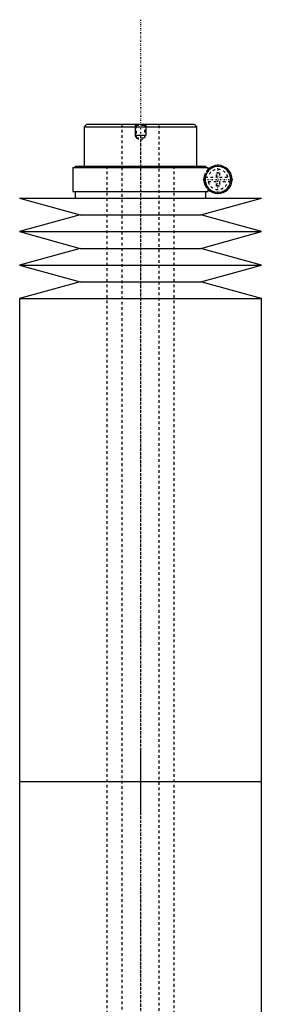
# Model space of a CAD drawing. Extents: x -156 to 1056, y -136 to 719.
# Tile 5 of 5: x 955 to 1045, y 353 to 719. Entities that reach past the tile are written whole.
import ezdxf

# ---------------------------------------------------------------- set-up
doc = ezdxf.new("R2010")
doc.units = 0
doc.linetypes.add('CENTER', pattern=[1.5, 0.45, -0.5, 0.05, -0.5])
doc.linetypes.add('DASHED', pattern=[2, 1, -1])
for name, color, linetype in [('AM_0', 7, 'CONTINUOUS'), ('AM_10', 7, 'CONTINUOUS'), ('AM_3', 7, 'DASHED'), ('AM_7', 7, 'CENTER')]:
    doc.layers.add(name, color=color, linetype=linetype)

msp = doc.modelspace()

# ---------------------------------------------------------------- linework, layer by layer
at = {"layer": 'AM_0', "color": 7, "linetype": 'CONTINUOUS'}
for p, q in [((980, 680), (979, 679)), ((979, 679), (979, 664.5)), ((979, 679), (1021, 679)), ((980, 680), (1020, 680)), ((1021, 679), (1020, 680)), ((1021, 664.5), (1021, 679)), ((974.85, 664), (974.85, 655)), ((974.85, 664), (1025.15, 664)), ((975.65, 664.5), (975.65, 664)), ((975.65, 664.5), (1024.35, 664.5)), ((1024.35, 664), (1024.35, 664.5)), ((1025.15, 662.56), (1025.15, 664)), ((1024.16, 658.5), (1024.16, 660.5)), ((1025.15, 655), (1025.15, 656.44)), ((955, 652.5), (977.5, 646.3)), ((955, 652.5), (1045, 652.5)), ((974.85, 655), (1025.15, 655)), ((975.65, 655), (975.65, 652.5)), ((1022.5, 646.3), (1045, 652.5)), ((1024.35, 652.5), (1024.35, 655)), ((977.5, 646.3), (955, 640.1)), ((977.5, 646.3), (1022.5, 646.3)), ((1045, 640.1), (1022.5, 646.3)), ((955, 640.1), (977.5, 633.9)), ((955, 640.1), (1045, 640.1)), ((1022.5, 633.9), (1045, 640.1)), ((977.5, 633.9), (955, 627.7)), ((977.5, 633.9), (1022.5, 633.9)), ((1045, 627.7), (1022.5, 633.9)), ((955, 627.7), (977.5, 621.5)), ((955, 627.7), (1045, 627.7)), ((1022.5, 621.5), (1045, 627.7)), ((977.5, 621.5), (955, 615.3)), ((977.5, 621.5), (1022.5, 621.5)), ((1045, 615.3), (1022.5, 621.5)), ((955, 615.3), (955, 435.75)), ((955, 615.3), (1045, 615.3)), ((1045, 435.75), (1045, 615.3)), ((955, 435.75), (955, 256.2)), ((955, 435.75), (1045, 435.75)), ((955, 435.75), (1045, 435.75)), ((1045, 256.2), (1045, 435.75))]:
    msp.add_line(p, q, dxfattribs=at)
for radius, start, end in [(4.8, 192.0755, 167.9245), (5.25, 225.1897, 134.8103)]:
    msp.add_arc((1028.85, 659.5), radius, start, end, dxfattribs=at)
at = {"layer": 'AM_10', "color": 7, "linetype": 'CONTINUOUS'}
for p, q in [((998, 680), (998, 676)), ((1002, 680), (1002, 676)), ((998.38, 675.34), (998, 676)), ((998, 676), (1002, 676)), ((1001.62, 675.34), (1002, 676))]:
    msp.add_line(p, q, dxfattribs=at)
at = {"layer": 'AM_3', "color": 6, "linetype": 'DASHED'}
for p, q in [((993, 680), (993, -97.5)), ((998, 680), (998.38, 679.62)), ((998.38, 679.62), (998.38, 674.94)), ((998.38, 679.62), (1001.62, 679.62)), ((1001.62, 679.62), (1002, 680)), ((1001.62, 674.94), (1001.62, 679.62)), ((1007, -97.5), (1007, 680)), ((998.38, 674.94), (1000, 674)), ((998.38, 674.94), (1001.62, 674.94)), ((1000, 674), (1001.62, 674.94)), ((987.5, 664.5), (987.5, -56.5)), ((1012.5, -56.5), (1012.5, 664.5)), ((1024.07, 660.4), (1028.25, 660.4)), ((1024.16, 660.5), (1024.16, 661.85)), ((1028.25, 662), (1029.45, 662)), ((1028.25, 660.4), (1028.25, 662)), ((1029.45, 662), (1029.45, 660.4)), ((1029.45, 660.4), (1033.63, 660.4)), ((1028.25, 658.6), (1024.07, 658.6)), ((1024.16, 657.15), (1024.16, 658.5)), ((1028.25, 657), (1028.25, 658.6)), ((1029.45, 657), (1028.25, 657)), ((1029.45, 658.6), (1029.45, 657)), ((1033.63, 658.6), (1029.45, 658.6))]:
    msp.add_line(p, q, dxfattribs=at)
for points in [[(1025.15, 662.56, 0), (1025.15, 662.56, 0), (1025.14, 662.55, 0), (1025.13, 662.53, 0), (1025.12, 662.52, 0), (1025.11, 662.5, 0), (1025.08, 662.47, 0), (1025.04, 662.42, 0), (1025, 662.36, 0), (1024.95, 662.29, 0), (1024.89, 662.21, 0), (1024.86, 662.17, 0), (1024.83, 662.12, 0), (1024.76, 662.01, 0), (1024.68, 661.88, 0), (1024.61, 661.74, 0), (1024.52, 661.58, 0), (1024.48, 661.48, 0), (1024.46, 661.45, 0), (1024.45, 661.42, 0), (1024.44, 661.4, 0), (1024.43, 661.38, 0), (1024.42, 661.35, 0), (1024.41, 661.32, 0), (1024.4, 661.3, 0), (1024.39, 661.28, 0), (1024.38, 661.25, 0), (1024.37, 661.21, 0), (1024.36, 661.19, 0), (1024.35, 661.17, 0), (1024.34, 661.14, 0), (1024.32, 661.1, 0), (1024.31, 661.06, 0), (1024.3, 661.02, 0), (1024.28, 660.97, 0), (1024.28, 660.95, 0), (1024.27, 660.93, 0), (1024.25, 660.89, 0), (1024.24, 660.84, 0), (1024.23, 660.79, 0), (1024.21, 660.75, 0), (1024.2, 660.7, 0), (1024.19, 660.67, 0), (1024.19, 660.64, 0), (1024.18, 660.59, 0), (1024.16, 660.53, 0), (1024.16, 660.5, 0)], [(1024.16, 661.85, 0), (1024.11, 661.76, 0), (1024.06, 661.66, 0), (1024.05, 661.62, 0), (1024.03, 661.59, 0), (1024.03, 661.57, 0), (1024.02, 661.56, 0), (1024.01, 661.52, 0), (1023.99, 661.49, 0), (1023.98, 661.46, 0), (1023.96, 661.42, 0), (1023.95, 661.38, 0), (1023.94, 661.37, 0), (1023.94, 661.35, 0), (1023.92, 661.31, 0), (1023.91, 661.27, 0), (1023.9, 661.26, 0), (1023.9, 661.24, 0), (1023.88, 661.2, 0), (1023.87, 661.16, 0), (1023.86, 661.14, 0), (1023.86, 661.12, 0), (1023.84, 661.08, 0), (1023.83, 661.04, 0), (1023.82, 661, 0), (1023.81, 660.96, 0), (1023.8, 660.92, 0), (1023.79, 660.9, 0), (1023.78, 660.88, 0), (1023.77, 660.83, 0), (1023.76, 660.79, 0), (1023.75, 660.75, 0), (1023.74, 660.7, 0), (1023.73, 660.66, 0), (1023.72, 660.63, 0), (1023.72, 660.61, 0), (1023.71, 660.56, 0), (1023.7, 660.51, 0), (1023.69, 660.46, 0), (1023.68, 660.41, 0), (1023.67, 660.36, 0), (1023.67, 660.33, 0), (1023.66, 660.3, 0), (1023.65, 660.25, 0), (1023.65, 660.2, 0), (1023.64, 660.14, 0), (1023.63, 660.09, 0), (1023.63, 660.03, 0), (1023.62, 660, 0), (1023.62, 659.98, 0), (1023.62, 659.92, 0), (1023.61, 659.86, 0), (1023.61, 659.81, 0), (1023.61, 659.75, 0), (1023.6, 659.69, 0), (1023.6, 659.67, 0), (1023.6, 659.64, 0), (1023.6, 659.58, 0), (1023.6, 659.53, 0), (1023.6, 659.5, 0), (1023.6, 659.47, 0), (1023.6, 659.42, 0), (1023.6, 659.36, 0), (1023.6, 659.33, 0), (1023.6, 659.31, 0), (1023.61, 659.25, 0), (1023.61, 659.19, 0), (1023.61, 659.14, 0), (1023.62, 659.08, 0), (1023.62, 659.02, 0), (1023.62, 659, 0), (1023.63, 658.97, 0), (1023.63, 658.91, 0), (1023.64, 658.86, 0), (1023.65, 658.8, 0), (1023.65, 658.75, 0), (1023.66, 658.7, 0), (1023.67, 658.67, 0), (1023.67, 658.64, 0), (1023.68, 658.59, 0), (1023.69, 658.54, 0), (1023.7, 658.49, 0), (1023.71, 658.44, 0), (1023.72, 658.39, 0), (1023.72, 658.37, 0), (1023.73, 658.34, 0), (1023.74, 658.3, 0), (1023.75, 658.25, 0), (1023.76, 658.21, 0), (1023.77, 658.17, 0), (1023.78, 658.12, 0), (1023.79, 658.1, 0), (1023.8, 658.08, 0), (1023.81, 658.04, 0), (1023.82, 658, 0), (1023.83, 657.96, 0), (1023.84, 657.92, 0), (1023.86, 657.88, 0), (1023.86, 657.86, 0), (1023.87, 657.84, 0), (1023.88, 657.8, 0), (1023.9, 657.76, 0), (1023.9, 657.74, 0), (1023.91, 657.73, 0), (1023.92, 657.69, 0), (1023.94, 657.65, 0), (1023.94, 657.63, 0), (1023.95, 657.62, 0), (1023.96, 657.58, 0), (1023.98, 657.54, 0), (1023.99, 657.51, 0), (1024.01, 657.48, 0), (1024.02, 657.44, 0), (1024.03, 657.43, 0), (1024.03, 657.41, 0), (1024.05, 657.38, 0), (1024.06, 657.34, 0), (1024.11, 657.24, 0), (1024.16, 657.15, 0)], [(1024.16, 658.5, 0), (1024.16, 658.47, 0), (1024.18, 658.41, 0), (1024.19, 658.36, 0), (1024.19, 658.33, 0), (1024.2, 658.3, 0), (1024.21, 658.25, 0), (1024.23, 658.21, 0), (1024.24, 658.16, 0), (1024.25, 658.11, 0), (1024.27, 658.07, 0), (1024.28, 658.05, 0), (1024.28, 658.03, 0), (1024.3, 657.98, 0), (1024.31, 657.94, 0), (1024.32, 657.9, 0), (1024.34, 657.86, 0), (1024.35, 657.83, 0), (1024.36, 657.81, 0), (1024.37, 657.79, 0), (1024.38, 657.75, 0), (1024.39, 657.72, 0), (1024.4, 657.7, 0), (1024.41, 657.68, 0), (1024.42, 657.65, 0), (1024.43, 657.62, 0), (1024.44, 657.6, 0), (1024.45, 657.58, 0), (1024.46, 657.55, 0), (1024.48, 657.52, 0), (1024.52, 657.42, 0), (1024.61, 657.26, 0), (1024.68, 657.12, 0), (1024.76, 656.99, 0), (1024.83, 656.88, 0), (1024.86, 656.83, 0), (1024.89, 656.79, 0), (1024.95, 656.71, 0), (1025, 656.64, 0), (1025.04, 656.58, 0), (1025.08, 656.53, 0), (1025.11, 656.5, 0), (1025.12, 656.48, 0), (1025.13, 656.47, 0), (1025.14, 656.45, 0), (1025.15, 656.44, 0), (1025.15, 656.44, 0)]]:
    msp.add_polyline3d(points, dxfattribs=at)
for radius, start, end in [(5.25, 134.8103, 153.3873), (3.75, 13.8865, 166.1135), (4.87, 169.3459, 190.6541), (4.87, 349.3459, 10.6541), (5.25, 206.6127, 225.1897), (3.75, 193.8865, 346.1135)]:
    msp.add_arc((1028.85, 659.5), radius, start, end, dxfattribs=at)
at = {"layer": 'AM_7', "color": 4, "linetype": 'CENTER'}
for p, q in [((1000, 718.88), (1000, -136.38)), ((1000, 675.94), (1000, 424.31)), ((1028.85, 653.99), (1028.85, 665.01)), ((1023.34, 659.5), (1034.36, 659.5)), ((1000, 447.19), (1000, 195.56))]:
    msp.add_line(p, q, dxfattribs=at)

doc.saveas('drawing.dxf')
